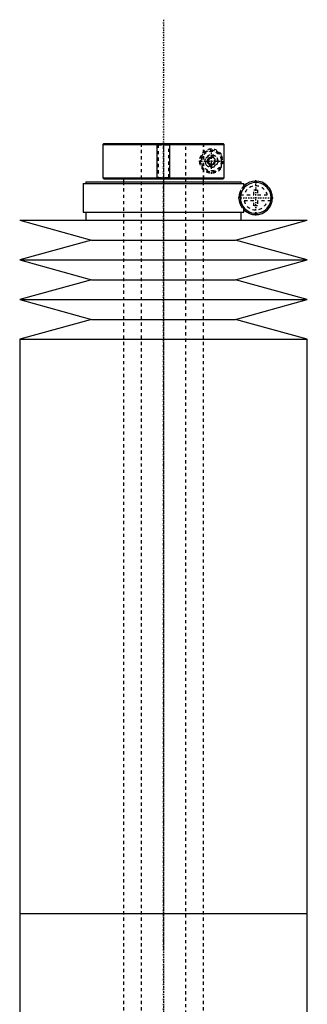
# Model space of a CAD drawing. Extents: x -181 to 906, y -1 to 1168.
# Tile 5 of 5: x 805 to 895, y 860 to 1168. Entities that reach past the tile are written whole.
import ezdxf

# ---------------------------------------------------------------- set-up
doc = ezdxf.new("R2010")
doc.units = 0
doc.linetypes.add('CENTER', pattern=[1.5, 0.45, -0.5, 0.05, -0.5])
doc.linetypes.add('DASHED', pattern=[2, 1, -1])
for name, color, linetype in [('AM_0', 7, 'CONTINUOUS'), ('AM_10', 7, 'CONTINUOUS'), ('AM_3', 7, 'DASHED'), ('AM_7', 7, 'CENTER')]:
    doc.layers.add(name, color=color, linetype=linetype)

msp = doc.modelspace()

# ---------------------------------------------------------------- linework, layer by layer
at = {"layer": 'AM_0', "color": 7, "linetype": 'CONTINUOUS'}
for p, q in [((831.3, 1129.5), (831, 1129.2)), ((831, 1129.2), (831, 1118.8)), ((831, 1129.2), (868.99, 1129.2)), ((831.3, 1129.5), (868.68, 1129.5)), ((868.99, 1129.2), (868.68, 1129.5)), ((868.99, 1118.8), (868.99, 1129.2)), ((825.65, 1117.5), (825.65, 1117)), ((825.65, 1117.5), (874.35, 1117.5)), ((831, 1118.8), (831.3, 1118.5)), ((831, 1118.8), (868.99, 1118.8)), ((831.3, 1118.5), (868.68, 1118.5)), ((837.5, 1118.5), (837.5, 1117.5)), ((862.5, 1117.5), (862.5, 1118.5)), ((868.99, 1118.8), (868.68, 1118.5)), ((874.35, 1117), (874.35, 1117.5)), ((824.85, 1117), (824.85, 1108)), ((824.85, 1117), (875.15, 1117)), ((875.15, 1115.56), (875.15, 1117)), ((874.16, 1111.5), (874.16, 1113.5)), ((875.15, 1108), (875.15, 1109.44)), ((805, 1105.5), (827.5, 1099.3)), ((805, 1105.5), (895, 1105.5)), ((824.85, 1108), (875.15, 1108)), ((825.65, 1108), (825.65, 1105.5)), ((872.5, 1099.3), (895, 1105.5)), ((874.35, 1105.5), (874.35, 1108)), ((827.5, 1099.3), (805, 1093.1)), ((827.5, 1099.3), (872.5, 1099.3)), ((895, 1093.1), (872.5, 1099.3)), ((805, 1093.1), (827.5, 1086.9)), ((805, 1093.1), (895, 1093.1)), ((872.5, 1086.9), (895, 1093.1)), ((827.5, 1086.9), (805, 1080.7)), ((827.5, 1086.9), (872.5, 1086.9)), ((895, 1080.7), (872.5, 1086.9)), ((805, 1080.7), (827.5, 1074.5)), ((805, 1080.7), (895, 1080.7)), ((872.5, 1074.5), (895, 1080.7)), ((827.5, 1074.5), (805, 1068.3)), ((827.5, 1074.5), (872.5, 1074.5)), ((895, 1068.3), (872.5, 1074.5)), ((805, 1068.3), (805, 888.75)), ((805, 1068.3), (895, 1068.3)), ((895, 888.75), (895, 1068.3)), ((805, 888.75), (805, 709.2)), ((805, 888.75), (895, 888.75)), ((805, 888.75), (895, 888.75)), ((895, 709.2), (895, 888.75))]:
    msp.add_line(p, q, dxfattribs=at)
msp.add_polyline3d([(866.01, 1123.27, 0), (866, 1123.25, 0), (865.96, 1123.2, 0), (865.93, 1123.16, 0), (865.91, 1123.14, 0), (865.89, 1123.12, 0), (865.85, 1123.08, 0), (865.81, 1123.05, 0), (865.77, 1123.01, 0), (865.73, 1122.98, 0), (865.68, 1122.95, 0), (865.66, 1122.94, 0), (865.64, 1122.93, 0), (865.59, 1122.9, 0), (865.55, 1122.88, 0), (865.5, 1122.85, 0), (865.45, 1122.83, 0), (865.41, 1122.82, 0), (865.38, 1122.81, 0), (865.36, 1122.8, 0), (865.31, 1122.79, 0), (865.26, 1122.78, 0), (865.24, 1122.77, 0), (865.21, 1122.77, 0), (865.16, 1122.76, 0), (865.11, 1122.76, 0), (865.09, 1122.75, 0), (865.06, 1122.75, 0), (865.02, 1122.75, 0), (864.97, 1122.75, 0), (864.92, 1122.75, 0), (864.87, 1122.76, 0), (864.82, 1122.76, 0), (864.79, 1122.77, 0), (864.77, 1122.77, 0), (864.72, 1122.78, 0), (864.66, 1122.8, 0), (864.61, 1122.81, 0), (864.56, 1122.83, 0), (864.51, 1122.85, 0), (864.48, 1122.86, 0), (864.46, 1122.87, 0), (864.41, 1122.9, 0), (864.36, 1122.93, 0), (864.31, 1122.96, 0), (864.26, 1122.99, 0), (864.21, 1123.03, 0), (864.19, 1123.05, 0), (864.16, 1123.07, 0), (864.12, 1123.11, 0), (864.08, 1123.16, 0), (864.03, 1123.21, 0), (863.99, 1123.26, 0), (863.95, 1123.32, 0), (863.94, 1123.35, 0), (863.92, 1123.38, 0), (863.9, 1123.41, 0), (863.89, 1123.42, 0), (863.89, 1123.43, 0), (863.88, 1123.44, 0), (863.88, 1123.45, 0), (863.87, 1123.46, 0), (863.87, 1123.47, 0), (863.86, 1123.48, 0), (863.86, 1123.49, 0), (863.85, 1123.5, 0), (863.85, 1123.51, 0), (863.85, 1123.51, 0), (863.84, 1123.53, 0), (863.84, 1123.54, 0), (863.83, 1123.55, 0), (863.83, 1123.56, 0), (863.83, 1123.57, 0), (863.82, 1123.58, 0), (863.82, 1123.58, 0), (863.82, 1123.6, 0), (863.81, 1123.61, 0), (863.81, 1123.62, 0), (863.8, 1123.63, 0), (863.8, 1123.65, 0), (863.8, 1123.65, 0), (863.8, 1123.66, 0), (863.79, 1123.67, 0), (863.79, 1123.68, 0), (863.79, 1123.7, 0), (863.78, 1123.71, 0), (863.78, 1123.72, 0), (863.78, 1123.73, 0), (863.78, 1123.73, 0), (863.78, 1123.75, 0), (863.77, 1123.76, 0), (863.77, 1123.77, 0), (863.77, 1123.77, 0), (863.77, 1123.79, 0), (863.77, 1123.8, 0), (863.77, 1123.8, 0), (863.76, 1123.81, 0), (863.76, 1123.82, 0), (863.76, 1123.84, 0), (863.76, 1123.85, 0), (863.76, 1123.86, 0), (863.76, 1123.88, 0), (863.76, 1123.88, 0), (863.75, 1123.89, 0), (863.75, 1123.9, 0), (863.75, 1123.92, 0), (863.75, 1123.93, 0), (863.75, 1123.94, 0), (863.75, 1123.95, 0), (863.75, 1123.96, 0), (863.75, 1123.97, 0), (863.75, 1123.98, 0), (863.75, 1123.99, 0), (863.75, 1124, 0), (863.75, 1124.01, 0), (863.75, 1124.02, 0), (863.75, 1124.03, 0), (863.75, 1124.04, 0), (863.75, 1124.05, 0), (863.75, 1124.06, 0), (863.75, 1124.07, 0), (863.75, 1124.08, 0), (863.75, 1124.1, 0), (863.75, 1124.11, 0), (863.76, 1124.12, 0), (863.76, 1124.12, 0), (863.76, 1124.14, 0), (863.76, 1124.15, 0), (863.76, 1124.16, 0), (863.76, 1124.18, 0), (863.76, 1124.19, 0), (863.77, 1124.2, 0), (863.77, 1124.2, 0), (863.77, 1124.21, 0), (863.77, 1124.23, 0), (863.77, 1124.23, 0), (863.77, 1124.24, 0), (863.78, 1124.25, 0), (863.78, 1124.27, 0), (863.78, 1124.27, 0), (863.78, 1124.28, 0), (863.78, 1124.29, 0), (863.79, 1124.3, 0), (863.79, 1124.32, 0), (863.79, 1124.33, 0), (863.8, 1124.34, 0), (863.8, 1124.35, 0), (863.8, 1124.35, 0), (863.8, 1124.37, 0), (863.81, 1124.38, 0), (863.81, 1124.39, 0), (863.82, 1124.4, 0), (863.82, 1124.42, 0), (863.82, 1124.42, 0), (863.83, 1124.43, 0), (863.83, 1124.44, 0), (863.83, 1124.45, 0), (863.84, 1124.46, 0), (863.84, 1124.47, 0), (863.85, 1124.49, 0), (863.85, 1124.49, 0), (863.85, 1124.5, 0), (863.86, 1124.51, 0), (863.86, 1124.52, 0), (863.87, 1124.53, 0), (863.87, 1124.54, 0), (863.88, 1124.55, 0), (863.88, 1124.56, 0), (863.89, 1124.57, 0), (863.89, 1124.58, 0), (863.9, 1124.59, 0), (863.92, 1124.62, 0), (863.94, 1124.65, 0), (863.95, 1124.68, 0), (863.99, 1124.74, 0), (864.03, 1124.79, 0), (864.08, 1124.84, 0), (864.12, 1124.89, 0), (864.16, 1124.93, 0), (864.19, 1124.95, 0), (864.21, 1124.97, 0), (864.26, 1125.01, 0), (864.31, 1125.04, 0), (864.36, 1125.07, 0), (864.41, 1125.1, 0), (864.46, 1125.13, 0), (864.48, 1125.14, 0), (864.51, 1125.15, 0), (864.56, 1125.17, 0), (864.61, 1125.19, 0), (864.66, 1125.2, 0), (864.72, 1125.22, 0), (864.77, 1125.23, 0), (864.79, 1125.23, 0), (864.82, 1125.24, 0), (864.87, 1125.24, 0), (864.92, 1125.25, 0), (864.97, 1125.25, 0), (865.02, 1125.25, 0), (865.06, 1125.25, 0), (865.09, 1125.25, 0), (865.11, 1125.24, 0), (865.16, 1125.24, 0), (865.21, 1125.23, 0), (865.24, 1125.23, 0), (865.26, 1125.22, 0), (865.31, 1125.21, 0), (865.36, 1125.2, 0), (865.38, 1125.19, 0), (865.41, 1125.18, 0), (865.45, 1125.17, 0), (865.5, 1125.15, 0), (865.55, 1125.12, 0), (865.59, 1125.1, 0), (865.64, 1125.07, 0), (865.66, 1125.06, 0), (865.68, 1125.05, 0), (865.73, 1125.02, 0), (865.77, 1124.99, 0), (865.81, 1124.95, 0), (865.85, 1124.92, 0), (865.89, 1124.88, 0), (865.91, 1124.86, 0), (865.93, 1124.84, 0), (865.96, 1124.8, 0), (866, 1124.75, 0), (866.01, 1124.73, 0)], dxfattribs=at)
for centre, radius, start, end in [((865, 1124), 1.25, 324.2663, 35.7337), ((878.85, 1112.5), 4.8, 192.0755, 167.9245), ((878.85, 1112.5), 5.25, 225.1897, 134.8103)]:
    msp.add_arc(centre, radius, start, end, dxfattribs=at)
at = {"layer": 'AM_10', "color": 7, "linetype": 'CONTINUOUS'}
for p, q in [((848, 1118.5), (848, 1129.5)), ((852, 1118.5), (852, 1129.5))]:
    msp.add_line(p, q, dxfattribs=at)
msp.add_arc((865, 1124), 0.974, 75, 15, dxfattribs=at)
at = {"layer": 'AM_3', "color": 6, "linetype": 'DASHED'}
for p, q in [((843, 1129.5), (843, 355.5)), ((848, 1129.5), (848.38, 1129.12)), ((848.38, 1129.12), (848.38, 1118.88)), ((848.38, 1129.12), (851.62, 1129.12)), ((851.62, 1129.12), (852, 1129.5)), ((851.62, 1118.88), (851.62, 1129.12)), ((857, 355.5), (857, 1129.5)), ((862.48, 1129.5), (862.48, 1118.5)), ((862.5, 1118.5), (862.5, 1129.5)), ((863.25, 1125.01), (865, 1126.02)), ((863.25, 1122.99), (863.25, 1125.01)), ((865, 1126.02), (866.75, 1125.01)), ((866.75, 1125.01), (866.75, 1122.99)), ((868.19, 1122.02), (868.19, 1125.98)), ((865, 1121.98), (863.25, 1122.99)), ((866.75, 1122.99), (865, 1121.98)), ((837.5, 1117.5), (837.5, 396.5)), ((848.38, 1118.88), (848, 1118.5)), ((848.38, 1118.88), (851.62, 1118.88)), ((852, 1118.5), (851.62, 1118.88)), ((862.5, 396.5), (862.5, 1117.5)), ((874.16, 1113.5), (874.16, 1114.85)), ((878.25, 1115), (879.45, 1115)), ((878.25, 1113.4), (878.25, 1115)), ((879.45, 1115), (879.45, 1113.4)), ((874.07, 1113.4), (878.25, 1113.4)), ((878.25, 1111.6), (874.07, 1111.6)), ((874.16, 1110.15), (874.16, 1111.5)), ((878.25, 1110), (878.25, 1111.6)), ((879.45, 1113.4), (883.63, 1113.4)), ((879.45, 1111.6), (879.45, 1110)), ((883.63, 1111.6), (879.45, 1111.6)), ((879.45, 1110), (878.25, 1110))]:
    msp.add_line(p, q, dxfattribs=at)
for points in [[(874.16, 1114.85, 0), (874.11, 1114.76, 0), (874.06, 1114.66, 0), (874.05, 1114.62, 0), (874.03, 1114.59, 0), (874.03, 1114.57, 0), (874.02, 1114.56, 0), (874.01, 1114.52, 0), (873.99, 1114.49, 0), (873.98, 1114.46, 0), (873.96, 1114.42, 0), (873.95, 1114.38, 0), (873.94, 1114.37, 0), (873.94, 1114.35, 0), (873.92, 1114.31, 0), (873.91, 1114.27, 0), (873.9, 1114.26, 0), (873.9, 1114.24, 0), (873.88, 1114.2, 0), (873.87, 1114.16, 0), (873.86, 1114.14, 0), (873.86, 1114.12, 0), (873.84, 1114.08, 0), (873.83, 1114.04, 0), (873.82, 1114, 0), (873.81, 1113.96, 0), (873.8, 1113.92, 0), (873.79, 1113.9, 0), (873.78, 1113.88, 0), (873.77, 1113.83, 0), (873.76, 1113.79, 0), (873.75, 1113.75, 0), (873.74, 1113.7, 0), (873.73, 1113.66, 0), (873.72, 1113.63, 0), (873.72, 1113.61, 0), (873.71, 1113.56, 0), (873.7, 1113.51, 0), (873.69, 1113.46, 0), (873.68, 1113.41, 0), (873.67, 1113.36, 0), (873.67, 1113.33, 0), (873.66, 1113.3, 0), (873.65, 1113.25, 0), (873.65, 1113.2, 0), (873.64, 1113.14, 0), (873.63, 1113.09, 0), (873.63, 1113.03, 0), (873.62, 1113, 0), (873.62, 1112.98, 0), (873.62, 1112.92, 0), (873.61, 1112.86, 0), (873.61, 1112.81, 0), (873.61, 1112.75, 0), (873.6, 1112.69, 0), (873.6, 1112.67, 0), (873.6, 1112.64, 0), (873.6, 1112.58, 0), (873.6, 1112.53, 0), (873.6, 1112.5, 0), (873.6, 1112.47, 0), (873.6, 1112.42, 0), (873.6, 1112.36, 0), (873.6, 1112.33, 0), (873.6, 1112.31, 0), (873.61, 1112.25, 0), (873.61, 1112.19, 0), (873.61, 1112.14, 0), (873.62, 1112.08, 0), (873.62, 1112.02, 0), (873.62, 1112, 0), (873.63, 1111.97, 0), (873.63, 1111.91, 0), (873.64, 1111.86, 0), (873.65, 1111.8, 0), (873.65, 1111.75, 0), (873.66, 1111.7, 0), (873.67, 1111.67, 0), (873.67, 1111.64, 0), (873.68, 1111.59, 0), (873.69, 1111.54, 0), (873.7, 1111.49, 0), (873.71, 1111.44, 0), (873.72, 1111.39, 0), (873.72, 1111.37, 0), (873.73, 1111.34, 0), (873.74, 1111.3, 0), (873.75, 1111.25, 0), (873.76, 1111.21, 0), (873.77, 1111.17, 0), (873.78, 1111.12, 0), (873.79, 1111.1, 0), (873.8, 1111.08, 0), (873.81, 1111.04, 0), (873.82, 1111, 0), (873.83, 1110.96, 0), (873.84, 1110.92, 0), (873.86, 1110.88, 0), (873.86, 1110.86, 0), (873.87, 1110.84, 0), (873.88, 1110.8, 0), (873.9, 1110.76, 0), (873.9, 1110.74, 0), (873.91, 1110.73, 0), (873.92, 1110.69, 0), (873.94, 1110.65, 0), (873.94, 1110.63, 0), (873.95, 1110.62, 0), (873.96, 1110.58, 0), (873.98, 1110.54, 0), (873.99, 1110.51, 0), (874.01, 1110.48, 0), (874.02, 1110.44, 0), (874.03, 1110.43, 0), (874.03, 1110.41, 0), (874.05, 1110.38, 0), (874.06, 1110.34, 0), (874.11, 1110.24, 0), (874.16, 1110.15, 0)], [(875.15, 1115.56, 0), (875.15, 1115.56, 0), (875.14, 1115.55, 0), (875.13, 1115.53, 0), (875.12, 1115.52, 0), (875.11, 1115.5, 0), (875.08, 1115.47, 0), (875.04, 1115.42, 0), (875, 1115.36, 0), (874.95, 1115.29, 0), (874.89, 1115.21, 0), (874.86, 1115.17, 0), (874.83, 1115.12, 0), (874.76, 1115.01, 0), (874.68, 1114.88, 0), (874.61, 1114.74, 0), (874.52, 1114.58, 0), (874.48, 1114.48, 0), (874.46, 1114.45, 0), (874.45, 1114.42, 0), (874.44, 1114.4, 0), (874.43, 1114.38, 0), (874.42, 1114.35, 0), (874.41, 1114.32, 0), (874.4, 1114.3, 0), (874.39, 1114.28, 0), (874.38, 1114.25, 0), (874.37, 1114.21, 0), (874.36, 1114.19, 0), (874.35, 1114.17, 0), (874.34, 1114.14, 0), (874.32, 1114.1, 0), (874.31, 1114.06, 0), (874.3, 1114.02, 0), (874.28, 1113.97, 0), (874.28, 1113.95, 0), (874.27, 1113.93, 0), (874.25, 1113.89, 0), (874.24, 1113.84, 0), (874.23, 1113.79, 0), (874.21, 1113.75, 0), (874.2, 1113.7, 0), (874.19, 1113.67, 0), (874.19, 1113.64, 0), (874.18, 1113.59, 0), (874.16, 1113.53, 0), (874.16, 1113.5, 0)], [(874.16, 1111.5, 0), (874.16, 1111.47, 0), (874.18, 1111.41, 0), (874.19, 1111.36, 0), (874.19, 1111.33, 0), (874.2, 1111.3, 0), (874.21, 1111.25, 0), (874.23, 1111.21, 0), (874.24, 1111.16, 0), (874.25, 1111.11, 0), (874.27, 1111.07, 0), (874.28, 1111.05, 0), (874.28, 1111.03, 0), (874.3, 1110.98, 0), (874.31, 1110.94, 0), (874.32, 1110.9, 0), (874.34, 1110.86, 0), (874.35, 1110.83, 0), (874.36, 1110.81, 0), (874.37, 1110.79, 0), (874.38, 1110.75, 0), (874.39, 1110.72, 0), (874.4, 1110.7, 0), (874.41, 1110.68, 0), (874.42, 1110.65, 0), (874.43, 1110.62, 0), (874.44, 1110.6, 0), (874.45, 1110.58, 0), (874.46, 1110.55, 0), (874.48, 1110.52, 0), (874.52, 1110.42, 0), (874.61, 1110.26, 0), (874.68, 1110.12, 0), (874.76, 1109.99, 0), (874.83, 1109.88, 0), (874.86, 1109.83, 0), (874.89, 1109.79, 0), (874.95, 1109.71, 0), (875, 1109.64, 0), (875.04, 1109.58, 0), (875.08, 1109.53, 0), (875.11, 1109.5, 0), (875.12, 1109.48, 0), (875.13, 1109.47, 0), (875.14, 1109.45, 0), (875.15, 1109.44, 0), (875.15, 1109.44, 0)]]:
    msp.add_polyline3d(points, dxfattribs=at)
for radius in [3.5, 3.4, 3.1, 2]:
    msp.add_circle((865, 1124), radius, dxfattribs=at)
for centre, radius, start, end in [((865, 1124), 3.75, 31.8164, 328.1836), ((865, 1124), 1.25, 35.7337, 324.2663), ((878.85, 1112.5), 5.25, 134.8103, 153.3873), ((878.85, 1112.5), 3.75, 13.8865, 166.1135), ((878.85, 1112.5), 4.87, 169.3459, 190.6541), ((878.85, 1112.5), 3.75, 193.8865, 346.1135), ((878.85, 1112.5), 4.87, 349.3459, 10.6541), ((878.85, 1112.5), 5.25, 206.6127, 225.1897)]:
    msp.add_arc(centre, radius, start, end, dxfattribs=at)
at = {"layer": 'AM_7', "color": 4, "linetype": 'CENTER'}
for p, q in [((850, 1168.2), (850, 316.8)), ((850, 1128.94), (850, 877.31)), ((865, 1120.06), (865, 1127.94)), ((861.06, 1124), (868.94, 1124)), ((878.85, 1106.99), (878.85, 1118.01)), ((873.34, 1112.5), (884.36, 1112.5)), ((850, 900.19), (850, 648.56))]:
    msp.add_line(p, q, dxfattribs=at)

doc.saveas('drawing.dxf')
